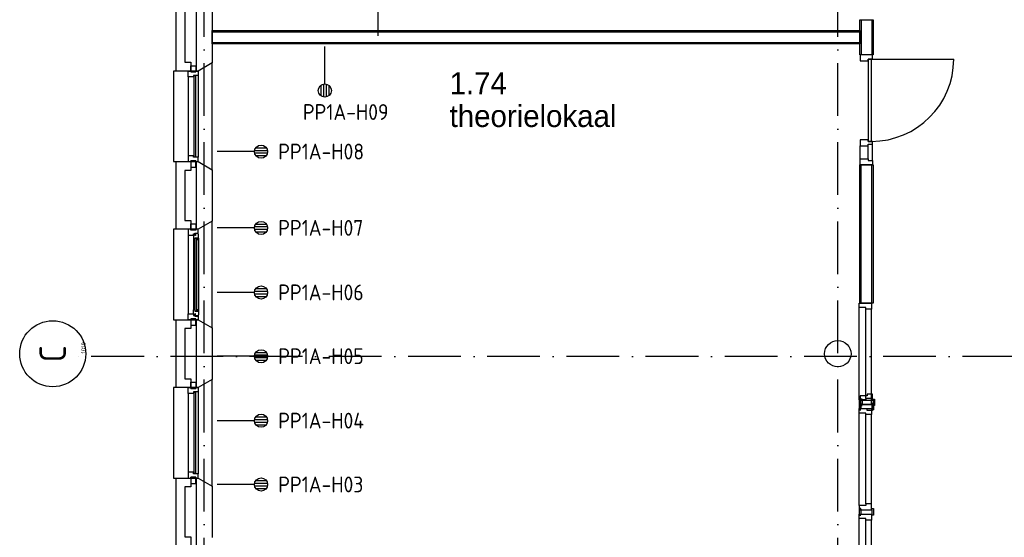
# Model space of a CAD drawing. Header units: millimetres. Extents: x -6587 to 112313, y 244 to 84344.
# Tile 4 of 42: x 15477 to 26667, y 18016 to 23905. Entities that reach past the tile are written whole.
import ezdxf
from ezdxf.enums import TextEntityAlignment as Align

# ---------------------------------------------------------------- set-up
doc = ezdxf.new("R2010")
doc.units = ezdxf.units.MM
doc.header["$LTSCALE"] = 100
doc.linetypes.add('DASHDOT', pattern=[9, 6, -1.5, 0, -1.5])
doc.layers.get('0').update_dxf_attribs({"linetype": 'CONTINUOUS'})
for name, color, linetype in [('AL$7----_STRAMIEN', 1, 'DASHDOT'), ('AL21----_BUITENWAND', 4, 'CONTINUOUS'), ('AL21K---_ISOLATIE', 1, 'CONTINUOUS'), ('AL22----_BINNENWAND', 7, 'CONTINUOUS'), ('AL28----_KONSTRUKTIE', 3, 'CONTINUOUS'), ('AL31----_BUITENKOZ', 7, 'CONTINUOUS'), ('AL32----_BINNENKOZ', 7, 'CONTINUOUS'), ('AL32----_DRAAIRICHTING', 1, 'CONTINUOUS'), ('ALN-----_BLOCKNAAM', 2, 'CONTINUOUS'), ('BOUW', 8, 'CONTINUOUS'), ('EB6441--_ATTRIB', 2, 'CONTINUOUS'), ('EL6441--_DATACOM', 3, 'CONTINUOUS')]:
    doc.layers.add(name, color=color, linetype=linetype)
doc.styles.add('1_8', font='iso', dxfattribs={"width": 0.7, "height": 1.8})
doc.styles.add('BURO-025', font='BUROFONT.shx', dxfattribs={"height": 250})
doc.styles.get("Standard").update_dxf_attribs({"font": 'iso.shx'})

# ---------------------------------------------------------------- blocks, each defined once
blk = doc.blocks.new('ES4X2')
for p, q in [((-0.45, 1.4), (-0.45, 2.6)), ((-0.15, 1.27), (-0.15, 2.73)), ((0.15, 1.27), (0.15, 2.73)), ((0.45, 1.4), (0.45, 2.6)), ((0, 1.25), (0, -3))]:
    blk.add_line(p, q)
blk.add_circle((0, 2), 0.75)
at = {"style": '1_8', "flags": 8}
for tag, p in [('NUMMER', (1.25, 3.5)), ('CODE', (-1.25, 3.5))]:
    blk.add_attdef(tag, text='', height=1.8, rotation=90, dxfattribs=at).set_placement(p, align=Align.MIDDLE_LEFT)
blk.add_attdef('M_CODE', text='', height=1.8, dxfattribs=at).set_placement((0, 0), align=Align.MIDDLE_CENTER)
blk = doc.blocks.new('1010')
at = {"layer": 'AL$7----_STRAMIEN', "color": 7, "linetype": 'Continuous'}
blk.add_circle((0, 750), 750, dxfattribs=at)
at = {"layer": 'AL$7----_STRAMIEN', "color": 3, "linetype": 'Continuous'}
blk.add_attdef('STR-NAAM', text='', height=600, rotation=360, dxfattribs=at).set_placement((0, 750), align=Align.MIDDLE)
at = {"layer": 'ALN-----_BLOCKNAAM', "linetype": 'Continuous'}
blk.add_text('1010', height=100, dxfattribs=at).set_placement((0, 0))

msp = doc.modelspace()

# ---------------------------------------------------------------- linework, layer by layer
at = {"layer": 'AL$7----_STRAMIEN', "color": 1}
for p, q in [((17574.8, 7509.2), (17574.8, 76734.4)), ((24774.8, 7509.2), (24774.8, 43669.6)), ((94298.3, 20073.8), (16060, 20073.8))]:
    msp.add_line(p, q, dxfattribs=at)
at = {"layer": 'AL21----_BUITENWAND', "color": 8}
for p, q in [((17254.8, 23320), (17254.8, 24090)), ((17354.8, 23990), (17354.8, 23420)), ((17354.8, 23420), (17423.8, 23420)), ((17423.8, 23420), (17423.8, 23320)), ((17423.8, 23320), (17254.8, 23320)), ((17254.8, 21520), (17254.8, 22290)), ((17254.8, 22290), (17423.8, 22290)), ((17423.8, 22290), (17423.8, 22190)), ((17423.8, 22190), (17354.8, 22190)), ((17354.8, 22190), (17354.8, 21620)), ((17354.8, 21620), (17423.8, 21620)), ((17423.8, 21620), (17423.8, 21520)), ((17423.8, 21520), (17254.8, 21520)), ((17254.8, 19720), (17254.8, 20490)), ((17254.8, 20490), (17423.8, 20490)), ((17423.8, 20490), (17423.8, 20390)), ((17423.8, 20390), (17354.8, 20390)), ((17354.8, 20390), (17354.8, 19820)), ((17354.8, 19820), (17423.8, 19820)), ((17423.8, 19820), (17423.8, 19720)), ((17423.8, 19720), (17254.8, 19720)), ((17254.8, 17920), (17254.8, 18690)), ((17254.8, 18690), (17423.8, 18690)), ((17423.8, 18690), (17423.8, 18590)), ((17423.8, 18590), (17354.8, 18590)), ((17354.8, 18590), (17354.8, 18020)), ((17354.8, 18020), (17423.8, 18020)), ((17423.8, 18020), (17423.8, 17920))]:
    msp.add_line(p, q, dxfattribs=at)
at = {"layer": 'AL21K---_ISOLATIE', "color": 8, "linetype": 'Continuous'}
for p, q in [((17484.8, 23420), (17484.8, 23990)), ((17484.8, 21620), (17484.8, 22190)), ((17484.8, 19820), (17484.8, 20390)), ((17484.8, 18020), (17484.8, 18590))]:
    msp.add_line(p, q, dxfattribs=at)
at = {"layer": 'AL22----_BINNENWAND', "color": 8}
for p, q in [((25024.8, 23504.9), (25024.8, 23905.1)), ((25024.8, 23905.1), (25174.8, 23905.1)), ((25174.8, 23905.1), (25174.8, 23504.9)), ((17664.8, 23780), (25024.8, 23780)), ((17664.8, 23630), (17664.8, 23780)), ((25024.8, 23780), (25024.8, 23630)), ((25024.8, 23630), (17664.8, 23630)), ((25174.8, 23504.9), (25024.8, 23504.9)), ((25024.8, 20680), (25024.8, 22253.9)), ((25024.8, 22253.9), (25174.8, 22253.9)), ((25174.8, 22253.9), (25174.8, 20680)), ((25174.8, 20680), (25024.8, 20680)), ((25032.2, 19589.4), (25032.2, 19526.9)), ((25050.2, 19589.4), (25032.2, 19589.4)), ((25050.2, 19576.9), (25050.2, 19589.4)), ((25175.2, 19589.4), (25193.2, 19589.4)), ((25175.2, 19576.9), (25175.2, 19589.4)), ((25193.2, 19589.4), (25193.2, 19526.9)), ((25032.2, 19526.9), (25032.2, 19514.4)), ((25032.2, 19514.4), (25050.2, 19514.4)), ((25050.2, 19576.9), (25050.2, 19526.9)), ((25055.7, 19576.9), (25050.2, 19576.9)), ((25050.2, 19526.9), (25055.7, 19526.9)), ((25169.7, 19576.9), (25175.2, 19576.9)), ((25175.2, 19526.9), (25169.7, 19526.9)), ((25175.2, 19576.9), (25175.2, 19526.9)), ((25193.2, 19514.4), (25175.2, 19514.4)), ((25193.2, 19526.9), (25193.2, 19514.4))]:
    msp.add_line(p, q, dxfattribs=at)
at = {"layer": 'AL22----_BINNENWAND', "color": 8, "linetype": 'Continuous'}
for p, q in [((25039.8, 23905.1), (25039.8, 23504.9)), ((25159.8, 23905.1), (25159.8, 23504.9)), ((17664.8, 23765), (25024.8, 23765)), ((17664.8, 23645), (25024.8, 23645)), ((25039.8, 20680), (25039.8, 22253.9)), ((25159.8, 20680), (25159.8, 22253.9))]:
    msp.add_line(p, q, dxfattribs=at)
at = {"layer": 'AL22----_BINNENWAND', "color": 8}
for points in [[(25030.7, 19576.9), (25169.7, 19576.9), (25169.7, 19643.9), (25106.7, 19643.9), (25106.7, 19626.9), (25030.7, 19626.9), (25030.7, 19576.9)], [(25030.7, 19526.9), (25169.7, 19526.9), (25169.7, 19459.9), (25106.7, 19459.9), (25106.7, 19476.9), (25030.7, 19476.9), (25030.7, 19526.9)]]:
    msp.add_lwpolyline(points, dxfattribs=at)
at = {"layer": 'AL28----_KONSTRUKTIE', "color": 8}
for p, q in [((17484.8, 23320), (17484.8, 24090)), ((17664.8, 23997.6), (17664.8, 23412.4)), ((17664.8, 23412.4), (17504.8, 23320)), ((17504.8, 23320), (17484.8, 23320)), ((17484.8, 22290), (17504.8, 22290)), ((17484.8, 21520), (17484.8, 22290)), ((17504.8, 22290), (17664.8, 22197.6)), ((17664.8, 22197.6), (17664.8, 21612.4)), ((17664.8, 21612.4), (17504.8, 21520)), ((17504.8, 21520), (17484.8, 21520)), ((17484.8, 20490), (17504.8, 20490)), ((17484.8, 19720), (17484.8, 20490)), ((17504.8, 20490), (17664.8, 20397.6)), ((17664.8, 20397.6), (17664.8, 19812.4)), ((17664.8, 19812.4), (17504.8, 19720)), ((17504.8, 19720), (17484.8, 19720)), ((17484.8, 18690), (17504.8, 18690)), ((17484.8, 17920), (17484.8, 18690)), ((17504.8, 18690), (17664.8, 18597.6)), ((17664.8, 18597.6), (17664.8, 18012.4))]:
    msp.add_line(p, q, dxfattribs=at)
msp.add_circle((24774.8, 20105), 150, dxfattribs=at)
at = {"layer": 'AL31----_BUITENKOZ', "color": 8}
for p, q in [((17664.8, 23412.4), (17504.8, 23320)), ((17664.8, 22197.6), (17664.8, 23412.4)), ((17504.8, 23320), (17224.8, 23320)), ((17224.8, 23320), (17224.8, 22290)), ((17423.8, 23310), (17423.8, 23381)), ((17423.8, 23381), (17479.8, 23381)), ((17479.8, 23310), (17423.8, 23310)), ((17479.8, 23381), (17479.8, 23310)), ((17390.8, 23253), (17390.8, 22357)), ((17504.8, 23270), (17504.8, 22340)), ((17224.8, 22290), (17504.8, 22290)), ((17479.8, 22300), (17423.8, 22300)), ((17423.8, 22300), (17423.8, 22229)), ((17479.8, 22229), (17479.8, 22300)), ((17504.8, 22290), (17664.8, 22197.6)), ((17423.8, 22229), (17479.8, 22229)), ((17664.8, 21612.4), (17504.8, 21520)), ((17664.8, 20397.6), (17664.8, 21612.4)), ((17504.8, 21520), (17224.8, 21520)), ((17224.8, 21520), (17224.8, 20490)), ((17423.8, 21520), (17390.8, 21520)), ((17390.8, 21520), (17390.8, 21453)), ((17423.8, 21510), (17423.8, 21581)), ((17423.8, 21581), (17479.8, 21581)), ((17423.8, 21510), (17423.8, 21520)), ((17479.8, 21510), (17423.8, 21510)), ((17479.8, 21510), (17423.8, 21510)), ((17479.8, 21581), (17479.8, 21510)), ((17504.8, 21520), (17479.8, 21520)), ((17479.8, 21520), (17479.8, 21510)), ((17504.8, 21476), (17504.8, 21520)), ((17390.8, 21453), (17453.8, 21453)), ((17390.8, 21453), (17390.8, 20557)), ((17453.8, 21453), (17453.8, 21470)), ((17453.8, 21470), (17468.8, 21470)), ((17468.8, 21458.3), (17453.8, 21458.3)), ((17453.8, 21458.3), (17453.8, 21453)), ((17453.8, 21453), (17453.8, 21405.9)), ((17453.8, 21405.9), (17466.8, 21403.8)), ((17453.8, 21405.9), (17453.8, 20604.1)), ((17466.8, 21403.8), (17466.8, 21420.8)), ((17466.8, 21420.8), (17507.8, 21420.8)), ((17468.8, 21470), (17468.8, 21476)), ((17468.8, 21476), (17504.8, 21476)), ((17468.8, 21450.3), (17468.8, 21458.3)), ((17473.8, 21450.3), (17468.8, 21450.3)), ((17503.6, 21472.8), (17473.8, 21472.8)), ((17473.8, 21472.8), (17473.8, 21450.3)), ((17505.5, 21420.8), (17492, 21420.8)), ((17492, 21420.8), (17492, 21403.8)), ((17492, 21403.8), (17505.5, 21403.8)), ((17503.6, 21465.7), (17503.6, 21472.8)), ((17507.8, 21463.3), (17503.6, 21465.7)), ((17505.5, 21403.8), (17505.5, 21420.8)), ((17507.8, 21420.8), (17507.8, 21463.3)), ((17507.8, 21420.8), (17507.8, 20589.2)), ((17453.8, 20604.1), (17466.8, 20606.2)), ((17453.8, 20557), (17453.8, 20604.1)), ((17466.8, 20606.2), (17466.8, 20589.2)), ((17492, 20589.2), (17492, 20606.2)), ((17492, 20606.2), (17505.5, 20606.2)), ((17505.5, 20606.2), (17505.5, 20589.2)), ((17224.8, 20490), (17504.8, 20490)), ((17390.8, 20490), (17390.8, 20557)), ((17390.8, 20557), (17453.8, 20557)), ((17423.8, 20490), (17390.8, 20490)), ((17479.8, 20500), (17423.8, 20500)), ((17423.8, 20500), (17423.8, 20429)), ((17479.8, 20500), (17423.8, 20500)), ((17423.8, 20500), (17423.8, 20490)), ((17453.8, 20557), (17453.8, 20540)), ((17453.8, 20551.7), (17453.8, 20557)), ((17468.8, 20551.7), (17453.8, 20551.7)), ((17453.8, 20540), (17468.8, 20540)), ((17466.8, 20589.2), (17507.8, 20589.2)), ((17473.8, 20559.7), (17468.8, 20559.7)), ((17468.8, 20559.7), (17468.8, 20551.7)), ((17468.8, 20540), (17468.8, 20534)), ((17468.8, 20534), (17504.8, 20534)), ((17473.8, 20537.2), (17473.8, 20559.7)), ((17503.6, 20537.2), (17473.8, 20537.2)), ((17479.8, 20429), (17479.8, 20500)), ((17479.8, 20490), (17479.8, 20500)), ((17504.8, 20490), (17479.8, 20490)), ((17505.5, 20589.2), (17492, 20589.2)), ((17507.8, 20546.7), (17503.6, 20544.2)), ((17503.6, 20544.2), (17503.6, 20537.2)), ((17504.8, 20534), (17504.8, 20490)), ((17504.8, 20490), (17664.8, 20397.6)), ((17507.8, 20589.2), (17507.8, 20546.7)), ((17423.8, 20429), (17479.8, 20429)), ((17664.8, 19812.4), (17504.8, 19720)), ((17664.8, 18597.6), (17664.8, 19812.4)), ((17504.8, 19720), (17224.8, 19720)), ((17224.8, 19720), (17224.8, 18690)), ((17423.8, 19710), (17423.8, 19781)), ((17423.8, 19781), (17479.8, 19781)), ((17479.8, 19710), (17423.8, 19710)), ((17479.8, 19781), (17479.8, 19710)), ((17390.8, 19653), (17390.8, 18757)), ((17504.8, 19670), (17504.8, 18740)), ((17224.8, 18690), (17504.8, 18690)), ((17479.8, 18700), (17423.8, 18700)), ((17423.8, 18700), (17423.8, 18629)), ((17479.8, 18629), (17479.8, 18700)), ((17504.8, 18690), (17664.8, 18597.6)), ((17423.8, 18629), (17479.8, 18629))]:
    msp.add_line(p, q, dxfattribs=at)
at = {"layer": 'AL31----_BUITENKOZ', "color": 8, "linetype": 'Continuous'}
for p, q in [((17390.8, 23253), (17390.8, 23320)), ((17390.8, 23320), (17423.8, 23320)), ((17423.8, 23320), (17423.8, 23310)), ((17423.8, 23310), (17479.8, 23310)), ((17479.8, 23310), (17479.8, 23320)), ((17479.8, 23320), (17479.8, 23320)), ((17479.8, 23320), (17504.8, 23320)), ((17504.8, 23320), (17504.8, 23270)), ((17453.8, 23253), (17390.8, 23253)), ((17390.8, 23253), (17390.8, 23253)), ((17390.8, 23253), (17390.8, 23253)), ((17390.8, 23253), (17390.8, 23253)), ((17390.8, 23253), (17390.8, 23253)), ((17504.8, 23270), (17453.8, 23270)), ((17453.8, 23270), (17453.8, 23253)), ((17478.8, 23265), (17457.8, 23265)), ((17457.8, 23265), (17457.8, 22345)), ((17478.8, 22345), (17478.8, 23265)), ((17504.8, 23270), (17504.8, 23270)), ((17453.8, 22357), (17390.8, 22357)), ((17390.8, 22357), (17390.8, 22357)), ((17390.8, 22357), (17390.8, 22357)), ((17390.8, 22357), (17390.8, 22357)), ((17390.8, 22357), (17390.8, 22357)), ((17390.8, 22357), (17390.8, 22290)), ((17390.8, 22290), (17423.8, 22290)), ((17423.8, 22290), (17423.8, 22300)), ((17423.8, 22300), (17479.8, 22300)), ((17453.8, 22340), (17453.8, 22357)), ((17504.8, 22340), (17453.8, 22340)), ((17457.8, 22345), (17478.8, 22345)), ((17479.8, 22300), (17479.8, 22290)), ((17479.8, 22290), (17479.8, 22290)), ((17479.8, 22290), (17504.8, 22290)), ((17504.8, 22340), (17504.8, 22340)), ((17504.8, 22290), (17504.8, 22340)), ((17489.8, 21418.8), (17468.8, 21418.8)), ((17468.8, 21418.8), (17468.8, 20591.2)), ((17489.8, 20591.2), (17489.8, 21418.8)), ((17468.8, 20591.2), (17489.8, 20591.2)), ((17390.8, 19653), (17390.8, 19720)), ((17390.8, 19720), (17423.8, 19720)), ((17423.8, 19720), (17423.8, 19710)), ((17423.8, 19710), (17479.8, 19710)), ((17479.8, 19710), (17479.8, 19720)), ((17479.8, 19720), (17479.8, 19720)), ((17479.8, 19720), (17504.8, 19720)), ((17504.8, 19720), (17504.8, 19670)), ((17453.8, 19653), (17390.8, 19653)), ((17390.8, 19653), (17390.8, 19653)), ((17390.8, 19653), (17390.8, 19653)), ((17390.8, 19653), (17390.8, 19653)), ((17390.8, 19653), (17390.8, 19653)), ((17504.8, 19670), (17453.8, 19670)), ((17453.8, 19670), (17453.8, 19653)), ((17478.8, 19665), (17457.8, 19665)), ((17457.8, 19665), (17457.8, 18745)), ((17478.8, 18745), (17478.8, 19665)), ((17504.8, 19670), (17504.8, 19670)), ((17453.8, 18757), (17390.8, 18757)), ((17390.8, 18757), (17390.8, 18757)), ((17390.8, 18757), (17390.8, 18757)), ((17390.8, 18757), (17390.8, 18757)), ((17390.8, 18757), (17390.8, 18757)), ((17390.8, 18757), (17390.8, 18690)), ((17390.8, 18690), (17423.8, 18690)), ((17423.8, 18690), (17423.8, 18700)), ((17423.8, 18700), (17479.8, 18700)), ((17453.8, 18740), (17453.8, 18757)), ((17504.8, 18740), (17453.8, 18740)), ((17457.8, 18745), (17478.8, 18745)), ((17479.8, 18700), (17479.8, 18690)), ((17479.8, 18690), (17479.8, 18690)), ((17479.8, 18690), (17504.8, 18690)), ((17504.8, 18740), (17504.8, 18740)), ((17504.8, 18690), (17504.8, 18740))]:
    msp.add_line(p, q, dxfattribs=at)
at = {"layer": 'AL32----_BINNENKOZ', "color": 8}
for p, q in [((25169.3, 23504.9), (25030.3, 23504.9)), ((25030.3, 23504.9), (25030.3, 23437.9)), ((25169.3, 23454.9), (25169.3, 23504.9)), ((25030.3, 23437.9), (25118.3, 23437.9)), ((25118.3, 23437.9), (25118.3, 23454.9)), ((25118.3, 23454.9), (25169.3, 23454.9)), ((25158.3, 23454.9), (25118.3, 23454.9)), ((25118.3, 23454.9), (25118.3, 22520.9)), ((25158.3, 22520.9), (25158.3, 23454.9)), ((25118.3, 22537.9), (25030.3, 22537.9)), ((25030.3, 22537.9), (25030.3, 22470.9)), ((25118.3, 22520.9), (25118.3, 22537.9)), ((25169.3, 22520.9), (25118.3, 22520.9)), ((25118.3, 22520.9), (25158.3, 22520.9)), ((25169.3, 22487.9), (25169.3, 22520.9)), ((25169.3, 22487.9), (25169.3, 22520.9)), ((25030.3, 22470.9), (25118.3, 22470.9)), ((25030.3, 22320.9), (25030.3, 22470.9)), ((25118.3, 22470.9), (25118.3, 22487.9)), ((25118.3, 22487.9), (25169.3, 22487.9)), ((25118.3, 22320.9), (25118.3, 22470.9)), ((25169.3, 22303.9), (25169.3, 22487.9)), ((25030.3, 22253.9), (25030.3, 22320.9)), ((25030.3, 22320.9), (25118.3, 22320.9)), ((25118.3, 22320.9), (25118.3, 22303.9)), ((25118.3, 22303.9), (25169.3, 22303.9)), ((25169.3, 22303.9), (25169.3, 22253.9)), ((25169.3, 22253.9), (25030.3, 22253.9)), ((25017.8, 20680), (25156.8, 20680)), ((25017.8, 20630), (25017.8, 20680)), ((25093.8, 20630), (25017.8, 20630)), ((25017.8, 19580), (25017.8, 20630)), ((25093.8, 20613), (25093.8, 20630)), ((25156.8, 20613), (25093.8, 20613)), ((25093.8, 19597), (25093.8, 20613)), ((25156.8, 20680), (25156.8, 20613)), ((25156.8, 19597), (25156.8, 20613)), ((25156.8, 19597), (25093.8, 19597)), ((25093.8, 19597), (25093.8, 19580)), ((25156.8, 19530), (25156.8, 19597)), ((25093.8, 19580), (25017.8, 19580)), ((25017.8, 19580), (25017.8, 19530)), ((25017.8, 19530), (25156.8, 19530)), ((25017.8, 19480), (25156.8, 19480)), ((25017.8, 19430), (25017.8, 19480)), ((25037.3, 19542.5), (25019.3, 19542.5)), ((25019.3, 19542.5), (25019.3, 19479.9)), ((25019.3, 19479.9), (25019.3, 19467.4)), ((25037.3, 19530), (25037.3, 19542.5)), ((25042.8, 19530), (25037.3, 19530)), ((25037.3, 19530), (25037.3, 19479.9)), ((25037.3, 19479.9), (25042.8, 19479.9)), ((25156.8, 19530), (25162.3, 19530)), ((25156.8, 19480), (25156.8, 19413)), ((25162.3, 19479.9), (25156.8, 19479.9)), ((25162.3, 19530), (25162.3, 19542.5)), ((25162.3, 19542.5), (25180.3, 19542.5)), ((25162.3, 19530), (25162.3, 19479.9)), ((25180.3, 19542.5), (25180.3, 19479.9)), ((25180.3, 19479.9), (25180.3, 19467.4)), ((25017.8, 18380), (25017.8, 19430)), ((25093.8, 19430), (25017.8, 19430)), ((25019.3, 19467.4), (25037.3, 19467.4)), ((25093.8, 19413), (25093.8, 19430)), ((25093.8, 18397), (25093.8, 19413)), ((25156.8, 19413), (25093.8, 19413)), ((25156.8, 18397), (25156.8, 19413)), ((25180.3, 19467.4), (25162.3, 19467.4)), ((25093.8, 18380), (25017.8, 18380)), ((25017.8, 18380), (25017.8, 18330)), ((25156.8, 18397), (25093.8, 18397)), ((25093.8, 18397), (25093.8, 18380)), ((25156.8, 18330), (25156.8, 18397)), ((25017.8, 18330), (25156.8, 18330)), ((25017.8, 18280), (25156.8, 18280)), ((25017.8, 18230), (25017.8, 18280)), ((25037.3, 18342.5), (25019.3, 18342.5)), ((25019.3, 18342.5), (25019.3, 18279.9)), ((25019.3, 18279.9), (25019.3, 18267.4)), ((25019.3, 18267.4), (25037.3, 18267.4)), ((25037.3, 18330), (25037.3, 18342.5)), ((25042.8, 18330), (25037.3, 18330)), ((25037.3, 18330), (25037.3, 18279.9)), ((25037.3, 18279.9), (25042.8, 18279.9)), ((25156.8, 18330), (25162.3, 18330)), ((25156.8, 18280), (25156.8, 18213)), ((25162.3, 18279.9), (25156.8, 18279.9)), ((25162.3, 18330), (25162.3, 18342.5)), ((25162.3, 18342.5), (25180.3, 18342.5)), ((25162.3, 18330), (25162.3, 18279.9)), ((25180.3, 18267.4), (25162.3, 18267.4)), ((25180.3, 18342.5), (25180.3, 18279.9)), ((25180.3, 18279.9), (25180.3, 18267.4)), ((25093.8, 18230), (25017.8, 18230)), ((25017.8, 17180), (25017.8, 18230)), ((25093.8, 18213), (25093.8, 18230)), ((25156.8, 18213), (25093.8, 18213)), ((25093.8, 17197), (25093.8, 18213)), ((25156.8, 17197), (25156.8, 18213))]:
    msp.add_line(p, q, dxfattribs=at)
at = {"layer": 'AL32----_DRAAIRICHTING', "color": 8}
msp.add_line((25158.3, 23454.9), (26092.3, 23454.9), dxfattribs=at)
msp.add_arc((25158.3, 23454.9), 934, 270, 0, dxfattribs=at)

# ---------------------------------------------------------------- block references
at = {"layer": 'AL$7----_STRAMIEN', "xscale": 0.5, "yscale": 0.5, "zscale": 0.5, "rotation": 90}
msp.add_blockref('1010', (16226.9, 20105), dxfattribs=at).add_auto_attribs({'STR-NAAM': 'C'})
at = {"layer": 'EL6441--_DATACOM'}
ref = msp.add_blockref('ES4X2', (19548, 24022.5), dxfattribs=dict(at, xscale=-100, yscale=100, zscale=100))
ref.add_attrib('CODE', 'PP1A-H18', dxfattribs={"layer": 'EB6441--_ATTRIB', "color": 1, "height": 180, "rotation": 90, "style": '1_8', "flags": 8}).set_placement((19543, 25337.5), align=Align.MIDDLE_RIGHT)
ref = msp.add_blockref('ES4X2', (18944, 23298.5), dxfattribs=dict(at, xscale=100, yscale=100, zscale=100, rotation=180))
ref.add_attrib('CODE', 'PP1A-H09', dxfattribs={"layer": 'EB6441--_ATTRIB', "color": 1, "height": 180, "style": '1_8', "flags": 8}).set_placement((19668, 22854.5), align=Align.MIDDLE_RIGHT)
ref = msp.add_blockref('ES4X2', (18020, 22403.5), dxfattribs=dict(at, xscale=100, yscale=100, zscale=100, rotation=270))
ref.add_attrib('CODE', 'PP1A-H08', dxfattribs={"layer": 'EB6441--_ATTRIB', "color": 1, "height": 180, "style": '1_8', "flags": 8}).set_placement((18415, 22404.5), align=Align.MIDDLE_LEFT)
ref = msp.add_blockref('ES4X2', (18020, 21535.5), dxfattribs=dict(at, xscale=100, yscale=100, zscale=100, rotation=270))
ref.add_attrib('CODE', 'PP1A-H07', dxfattribs={"layer": 'EB6441--_ATTRIB', "color": 1, "height": 180, "style": '1_8', "flags": 8}).set_placement((18415, 21536.5), align=Align.MIDDLE_LEFT)
ref = msp.add_blockref('ES4X2', (18020, 20801.5), dxfattribs=dict(at, xscale=100, yscale=100, zscale=100, rotation=270))
ref.add_attrib('CODE', 'PP1A-H06', dxfattribs={"layer": 'EB6441--_ATTRIB', "color": 1, "height": 180, "style": '1_8', "flags": 8}).set_placement((18415, 20802.5), align=Align.MIDDLE_LEFT)
ref = msp.add_blockref('ES4X2', (18020, 20075.5), dxfattribs=dict(at, xscale=100, yscale=100, zscale=100, rotation=270))
ref.add_attrib('CODE', 'PP1A-H05', dxfattribs={"layer": 'EB6441--_ATTRIB', "color": 1, "height": 180, "style": '1_8', "flags": 8}).set_placement((18415, 20076.5), align=Align.MIDDLE_LEFT)
ref = msp.add_blockref('ES4X2', (18020, 19342.5), dxfattribs=dict(at, xscale=100, yscale=100, zscale=100, rotation=270))
ref.add_attrib('CODE', 'PP1A-H04', dxfattribs={"layer": 'EB6441--_ATTRIB', "color": 1, "height": 180, "style": '1_8', "flags": 8}).set_placement((18415, 19343.5), align=Align.MIDDLE_LEFT)
ref = msp.add_blockref('ES4X2', (18020, 18616.5), dxfattribs=dict(at, xscale=100, yscale=100, zscale=100, rotation=270))
ref.add_attrib('CODE', 'PP1A-H03', dxfattribs={"layer": 'EB6441--_ATTRIB', "color": 1, "height": 180, "style": '1_8', "flags": 8}).set_placement((18415, 18617.5), align=Align.MIDDLE_LEFT)

# ---------------------------------------------------------------- texts
at = {"layer": 'BOUW', "style": 'BURO-025'}
for s, p in [('1.74', (20362.9, 23056.9)), ('theorielokaal', (20362.9, 22683.9))]:
    msp.add_text(s, height=250, dxfattribs=at).set_placement(p)

doc.saveas('drawing.dxf')
